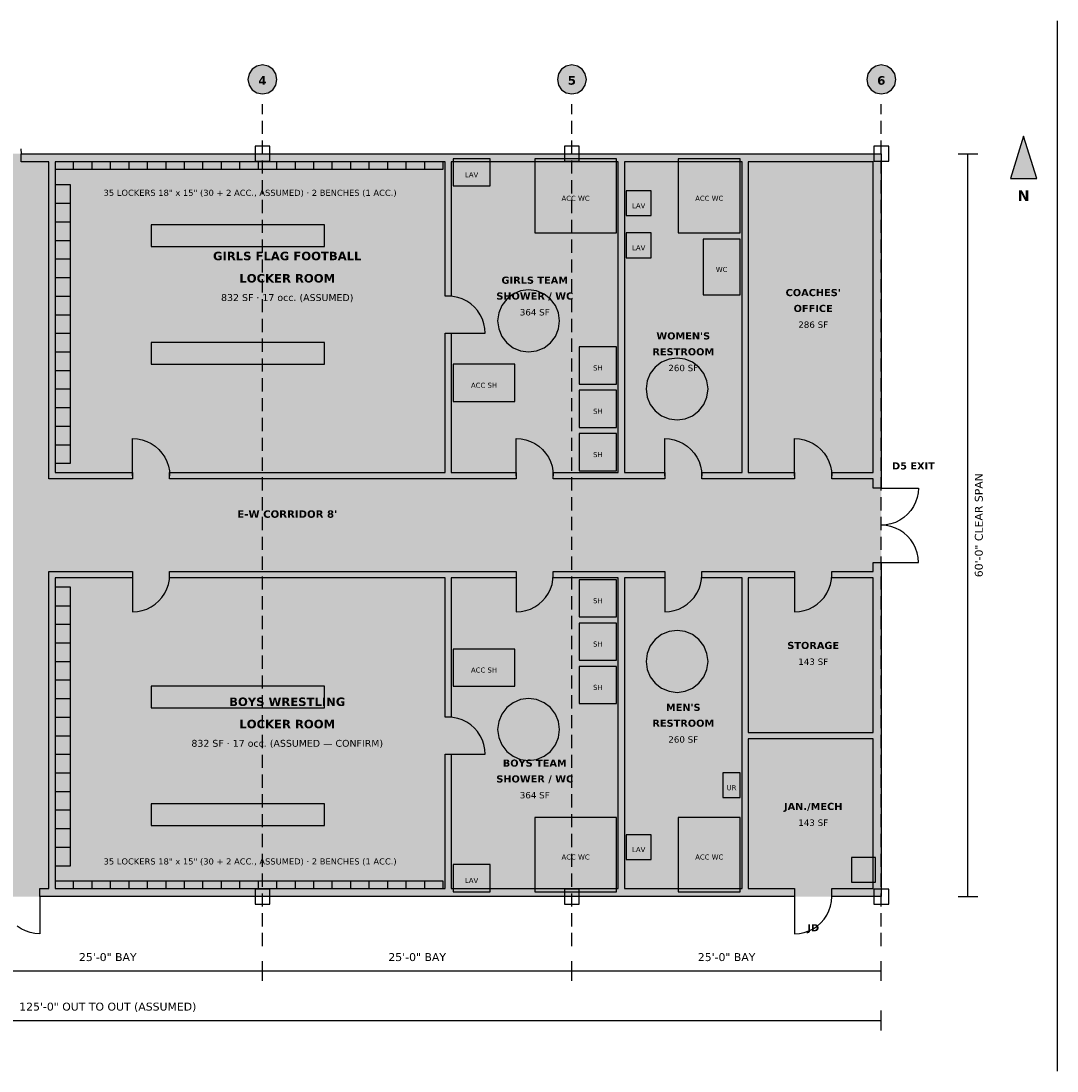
# Model space of a CAD drawing. Header units: feet. Extents: x -7 to 139, y -14 to 71.
# Tile 2 of 2: x 55 to 139, y -14 to 71. Entities that reach past the tile are written whole.
import ezdxf
from ezdxf.enums import TextEntityAlignment as Align

# ---------------------------------------------------------------- set-up
doc = ezdxf.new("R2010")
doc.units = ezdxf.units.FT
doc.header["$MEASUREMENT"] = 0
for name, color, linetype in [('A-ANNO-DIMS', 7, 'Continuous'), ('A-ANNO-EXIT', 7, 'Continuous'), ('A-ANNO-TEXT', 7, 'Continuous'), ('A-DOOR', 7, 'Continuous'), ('A-FLOR-PATT', 7, 'Continuous'), ('A-FURN', 7, 'Continuous'), ('A-WALL', 7, 'Continuous'), ('P-FIXT', 7, 'Continuous'), ('S-COLS', 7, 'Continuous'), ('S-GRID', 7, 'Continuous')]:
    doc.layers.add(name, color=color, linetype=linetype)
doc.styles.add('KS-BOLD', font='DejaVuSans-Bold.ttf')
doc.styles.add('KS-REG', font='DejaVuSans.ttf')

msp = doc.modelspace()

# ---------------------------------------------------------------- hatches: boundary and pattern name
at = {"layer": 'A-ANNO-TEXT', "true_color": 0x1a1a1a}
msp.add_hatch(color=7, dxfattribs=at).paths.add_polyline_path([(136.5, 61.413), (135.433, 58), (137.567, 58)])
at = {"layer": 'A-FLOR-PATT', "true_color": 0xe3f1e6}
for points in [[(50, 0), (58, 0), (58, 60), (50, 60)], [(58, 26), (125, 26), (125, 34), (58, 34)]]:
    msp.add_hatch(color=7, dxfattribs=at).paths.add_polyline_path(points)
at = {"layer": 'A-FLOR-PATT', "true_color": 0xf4e6c8}
for points in [[(58, 34), (90, 34), (90, 60), (58, 60)], [(58, 0), (90, 0), (90, 26), (58, 26)]]:
    msp.add_hatch(color=7, dxfattribs=at).paths.add_polyline_path(points)
at = {"layer": 'A-FLOR-PATT', "true_color": 0xeaf0f8}
for points in [[(90, 34), (104, 34), (104, 60), (90, 60)], [(104, 34), (114, 34), (114, 60), (104, 60)], [(90, 0), (104, 0), (104, 26), (90, 26)], [(104, 0), (114, 0), (114, 26), (104, 26)]]:
    msp.add_hatch(color=7, dxfattribs=at).paths.add_polyline_path(points)
at = {"layer": 'A-FLOR-PATT', "true_color": 0xffffff}
for points in [[(114, 34), (125, 34), (125, 60), (114, 60)], [(114, 13), (125, 13), (125, 26), (114, 26)], [(114, 0), (125, 0), (125, 13), (114, 13)]]:
    msp.add_hatch(color=7, dxfattribs=at).paths.add_polyline_path(points)
at = {"layer": 'A-FURN', "true_color": 0x9aa5b1}
for points in [[(58.25, 58.75), (89.6, 58.75), (89.6, 59.333), (58.25, 59.333)], [(58.25, 35), (59.5, 35), (59.5, 57.5), (58.25, 57.5)], [(58.25, 2.5), (59.5, 2.5), (59.5, 25), (58.25, 25)], [(58.25, 0.667), (89.6, 0.667), (89.6, 1.25), (58.25, 1.25)]]:
    msp.add_hatch(color=7, dxfattribs=at).paths.add_polyline_path(points)
at = {"layer": 'A-FURN', "true_color": 0xd2b48c}
for points in [[(66, 52.5), (80, 52.5), (80, 54.25), (66, 54.25)], [(66, 43), (80, 43), (80, 44.75), (66, 44.75)], [(66, 15.25), (80, 15.25), (80, 17), (66, 17)], [(66, 5.75), (80, 5.75), (80, 7.5), (66, 7.5)]]:
    msp.add_hatch(color=7, dxfattribs=at).paths.add_polyline_path(points)
at = {"layer": 'A-WALL', "true_color": 0x1a1a1a}
for points in [[(57.75, 60), (125, 60), (125, 33.75), (125, 33), (124.333, 33), (124.333, 33.75), (121, 33.75), (121, 34.25), (124.333, 34.25), (124.333, 59.333), (114.25, 59.333), (114.25, 34.25), (118, 34.25), (118, 33.75), (114.25, 33.75), (113.75, 33.75), (110.5, 33.75), (110.5, 34.25), (113.75, 34.25), (113.75, 59.333), (104.25, 59.333), (104.25, 34.25), (107.5, 34.25), (107.5, 33.75), (104.25, 33.75), (103.75, 33.75), (98.5, 33.75), (98.5, 34.25), (103.75, 34.25), (103.75, 59.333), (90.25, 59.333), (90.25, 48.5), (89.75, 48.5), (89.75, 59.333), (58.25, 59.333), (58.25, 34.25), (64.5, 34.25), (64.5, 33.75), (57.75, 33.75), (57.75, 59.333), (55.5, 59.333), (55.5, 60), (57.75, 60)], [(90.25, 34.25), (95.5, 34.25), (95.5, 33.75), (90.25, 33.75), (89.75, 33.75), (67.5, 33.75), (67.5, 34.25), (89.75, 34.25), (89.75, 45.5), (90.25, 45.5), (90.25, 34.25)], [(125, 26.25), (125, 0), (121, 0), (121, 0.667), (124.333, 0.667), (124.333, 12.75), (114.25, 12.75), (114.25, 0.667), (118, 0.667), (118, 0), (57.75, 0), (57, 0), (57, 0.667), (57.75, 0.667), (57.75, 26.25), (64.5, 26.25), (64.5, 25.75), (58.25, 25.75), (58.25, 0.667), (89.75, 0.667), (89.75, 11.5), (90.25, 11.5), (90.25, 0.667), (103.75, 0.667), (103.75, 25.75), (98.5, 25.75), (98.5, 26.25), (103.75, 26.25), (104.25, 26.25), (107.5, 26.25), (107.5, 25.75), (104.25, 25.75), (104.25, 0.667), (113.75, 0.667), (113.75, 12.75), (113.75, 13.25), (113.75, 25.75), (110.5, 25.75), (110.5, 26.25), (113.75, 26.25), (114.25, 26.25), (118, 26.25), (118, 25.75), (114.25, 25.75), (114.25, 13.25), (124.333, 13.25), (124.333, 25.75), (121, 25.75), (121, 26.25), (124.333, 26.25), (124.333, 27), (125, 27), (125, 26.25)], [(89.75, 26.25), (90.25, 26.25), (95.5, 26.25), (95.5, 25.75), (90.25, 25.75), (90.25, 14.5), (89.75, 14.5), (89.75, 25.75), (67.5, 25.75), (67.5, 26.25), (89.75, 26.25)]]:
    msp.add_hatch(color=7, dxfattribs=at).paths.add_polyline_path(points)
at = {"layer": 'P-FIXT', "true_color": 0xffffff}
for points in [[(90.4, 57.4), (93.4, 57.4), (93.4, 59.6), (90.4, 59.6)], [(97, 53.6), (103.6, 53.6), (103.6, 59.6), (97, 59.6)], [(108.6, 53.6), (113.6, 53.6), (113.6, 59.6), (108.6, 59.6)], [(104.4, 55), (106.4, 55), (106.4, 57), (104.4, 57)], [(104.4, 51.6), (106.4, 51.6), (106.4, 53.6), (104.4, 53.6)], [(110.6, 48.6), (113.6, 48.6), (113.6, 53.1), (110.6, 53.1)], [(112.2, 8), (113.6, 8), (113.6, 10), (112.2, 10)], [(97, 0.4), (103.6, 0.4), (103.6, 6.4), (97, 6.4)], [(108.6, 0.4), (113.6, 0.4), (113.6, 6.4), (108.6, 6.4)], [(104.4, 3), (106.4, 3), (106.4, 5), (104.4, 5)], [(90.4, 0.4), (93.4, 0.4), (93.4, 2.6), (90.4, 2.6)], [(122.6, 1.167), (124.533, 1.167), (124.533, 3.167), (122.6, 3.167)]]:
    msp.add_hatch(color=7, dxfattribs=at).paths.add_polyline_path(points)
at = {"layer": 'P-FIXT', "true_color": 0xdcebf7}
for points in [[(100.6, 41.4), (103.6, 41.4), (103.6, 44.4), (100.6, 44.4)], [(90.4, 40), (95.4, 40), (95.4, 43), (90.4, 43)], [(100.6, 37.9), (103.6, 37.9), (103.6, 40.9), (100.6, 40.9)], [(100.6, 34.4), (103.6, 34.4), (103.6, 37.4), (100.6, 37.4)], [(100.6, 22.6), (103.6, 22.6), (103.6, 25.6), (100.6, 25.6)], [(100.6, 19.1), (103.6, 19.1), (103.6, 22.1), (100.6, 22.1)], [(90.4, 17), (95.4, 17), (95.4, 20), (90.4, 20)], [(100.6, 15.6), (103.6, 15.6), (103.6, 18.6), (100.6, 18.6)]]:
    msp.add_hatch(color=7, dxfattribs=at).paths.add_polyline_path(points)
at = {"layer": 'S-GRID', "true_color": 0xffffff}
for points in [[(76.173, 66), (76.084, 66.449), (75.83, 66.83), (75.449, 67.084), (75, 67.173), (74.551, 67.084), (74.17, 66.83), (73.916, 66.449), (73.827, 66), (73.916, 65.551), (74.17, 65.17), (74.551, 64.916), (75, 64.827), (75.449, 64.916), (75.83, 65.17), (76.084, 65.551)], [(101.173, 66), (101.084, 66.449), (100.83, 66.83), (100.449, 67.084), (100, 67.173), (99.551, 67.084), (99.17, 66.83), (98.916, 66.449), (98.827, 66), (98.916, 65.551), (99.17, 65.17), (99.551, 64.916), (100, 64.827), (100.449, 64.916), (100.83, 65.17), (101.084, 65.551)], [(126.173, 66), (126.084, 66.449), (125.83, 66.83), (125.449, 67.084), (125, 67.173), (124.551, 67.084), (124.17, 66.83), (123.916, 66.449), (123.827, 66), (123.916, 65.551), (124.17, 65.17), (124.551, 64.916), (125, 64.827), (125.449, 64.916), (125.83, 65.17), (126.084, 65.551)]]:
    msp.add_hatch(color=7, dxfattribs=at).paths.add_polyline_path(points)

# ---------------------------------------------------------------- linework, layer by layer
at = {"layer": 'A-ANNO-DIMS'}
for p, q in [((131.2, 60), (132.8, 60)), ((132, 0), (132, 60)), ((131.2, 0), (132.8, 0)), ((75, -6.8), (75, -5.2)), ((75, -6.8), (75, -5.2)), ((100, -6.8), (100, -5.2)), ((100, -6.8), (100, -5.2)), ((125, -6.8), (125, -5.2)), ((50, -6), (75, -6)), ((75, -6), (100, -6)), ((100, -6), (125, -6)), ((125, -10.8), (125, -9.2)), ((0, -10), (125, -10))]:
    msp.add_line(p, q, dxfattribs=at)
at = {"layer": 'A-ANNO-TEXT'}
msp.add_line((139.2, 70.72), (139.2, -14.08), dxfattribs=at)
msp.add_lwpolyline([(136.5, 61.413), (135.433, 58), (137.567, 58)], close=True, dxfattribs=at)
at = {"layer": 'A-DOOR'}
for p, q in [((55.474, 60.392), (55.5, 60)), ((90.392, 48.474), (90, 48.5)), ((90.776, 48.398), (90.392, 48.474)), ((91.148, 48.272), (90.776, 48.398)), ((91.5, 48.098), (91.148, 48.272)), ((91.826, 47.88), (91.5, 48.098)), ((92.121, 47.621), (91.826, 47.88)), ((92.38, 47.326), (92.121, 47.621)), ((92.598, 47), (92.38, 47.326)), ((92.772, 46.648), (92.598, 47)), ((92.898, 46.276), (92.772, 46.648)), ((92.974, 45.892), (92.898, 46.276)), ((93, 45.5), (92.974, 45.892)), ((90, 45.5), (93, 45.5)), ((64.5, 34), (64.5, 37)), ((64.5, 37), (64.892, 36.974)), ((64.892, 36.974), (65.276, 36.898)), ((65.276, 36.898), (65.648, 36.772)), ((65.648, 36.772), (66, 36.598)), ((66, 36.598), (66.326, 36.38)), ((95.5, 34), (95.5, 37)), ((95.5, 37), (95.892, 36.974)), ((95.892, 36.974), (96.276, 36.898)), ((96.276, 36.898), (96.648, 36.772)), ((96.648, 36.772), (97, 36.598)), ((97, 36.598), (97.326, 36.38)), ((107.5, 34), (107.5, 37)), ((107.5, 37), (107.892, 36.974)), ((107.892, 36.974), (108.276, 36.898)), ((108.276, 36.898), (108.648, 36.772)), ((108.648, 36.772), (109, 36.598)), ((109, 36.598), (109.326, 36.38)), ((118, 34), (118, 37)), ((118, 37), (118.392, 36.974)), ((118.392, 36.974), (118.776, 36.898)), ((118.776, 36.898), (119.148, 36.772)), ((119.148, 36.772), (119.5, 36.598)), ((119.5, 36.598), (119.826, 36.38)), ((66.326, 36.38), (66.621, 36.121)), ((66.621, 36.121), (66.88, 35.826)), ((66.88, 35.826), (67.098, 35.5)), ((97.326, 36.38), (97.621, 36.121)), ((97.621, 36.121), (97.88, 35.826)), ((97.88, 35.826), (98.098, 35.5)), ((109.326, 36.38), (109.621, 36.121)), ((109.621, 36.121), (109.88, 35.826)), ((109.88, 35.826), (110.098, 35.5)), ((119.826, 36.38), (120.121, 36.121)), ((120.121, 36.121), (120.38, 35.826)), ((120.38, 35.826), (120.598, 35.5)), ((67.098, 35.5), (67.272, 35.148)), ((67.272, 35.148), (67.398, 34.776)), ((67.398, 34.776), (67.474, 34.392)), ((98.098, 35.5), (98.272, 35.148)), ((98.272, 35.148), (98.398, 34.776)), ((98.398, 34.776), (98.474, 34.392)), ((110.098, 35.5), (110.272, 35.148)), ((110.272, 35.148), (110.398, 34.776)), ((110.398, 34.776), (110.474, 34.392)), ((120.598, 35.5), (120.772, 35.148)), ((120.772, 35.148), (120.898, 34.776)), ((120.898, 34.776), (120.974, 34.392)), ((67.474, 34.392), (67.5, 34)), ((98.474, 34.392), (98.5, 34)), ((110.474, 34.392), (110.5, 34)), ((120.974, 34.392), (121, 34)), ((125, 33), (128, 33)), ((127.974, 32.608), (127.898, 32.224)), ((128, 33), (127.974, 32.608)), ((127.598, 31.5), (127.38, 31.174)), ((127.772, 31.852), (127.598, 31.5)), ((127.898, 32.224), (127.772, 31.852)), ((126.826, 30.62), (126.5, 30.402)), ((127.121, 30.879), (126.826, 30.62)), ((127.38, 31.174), (127.121, 30.879)), ((125.392, 30.026), (125, 30)), ((125.392, 29.974), (125, 30)), ((125.776, 30.102), (125.392, 30.026)), ((125.776, 29.898), (125.392, 29.974)), ((126.148, 30.228), (125.776, 30.102)), ((126.148, 29.772), (125.776, 29.898)), ((126.5, 30.402), (126.148, 30.228)), ((126.5, 29.598), (126.148, 29.772)), ((126.826, 29.38), (126.5, 29.598)), ((127.121, 29.121), (126.826, 29.38)), ((127.38, 28.826), (127.121, 29.121)), ((127.598, 28.5), (127.38, 28.826)), ((127.772, 28.148), (127.598, 28.5)), ((127.898, 27.776), (127.772, 28.148)), ((127.974, 27.392), (127.898, 27.776)), ((128, 27), (127.974, 27.392)), ((125, 27), (128, 27)), ((64.5, 26), (64.5, 23)), ((67.398, 25.224), (67.474, 25.608)), ((67.474, 25.608), (67.5, 26)), ((95.5, 26), (95.5, 23)), ((98.398, 25.224), (98.474, 25.608)), ((98.474, 25.608), (98.5, 26)), ((107.5, 26), (107.5, 23)), ((110.398, 25.224), (110.474, 25.608)), ((110.474, 25.608), (110.5, 26)), ((118, 26), (118, 23)), ((120.898, 25.224), (120.974, 25.608)), ((120.974, 25.608), (121, 26)), ((67.098, 24.5), (67.272, 24.852)), ((67.272, 24.852), (67.398, 25.224)), ((98.098, 24.5), (98.272, 24.852)), ((98.272, 24.852), (98.398, 25.224)), ((110.098, 24.5), (110.272, 24.852)), ((110.272, 24.852), (110.398, 25.224)), ((120.598, 24.5), (120.772, 24.852)), ((120.772, 24.852), (120.898, 25.224)), ((66.326, 23.62), (66.621, 23.879)), ((66.621, 23.879), (66.88, 24.174)), ((66.88, 24.174), (67.098, 24.5)), ((97.326, 23.62), (97.621, 23.879)), ((97.621, 23.879), (97.88, 24.174)), ((97.88, 24.174), (98.098, 24.5)), ((109.326, 23.62), (109.621, 23.879)), ((109.621, 23.879), (109.88, 24.174)), ((109.88, 24.174), (110.098, 24.5)), ((119.826, 23.62), (120.121, 23.879)), ((120.121, 23.879), (120.38, 24.174)), ((120.38, 24.174), (120.598, 24.5)), ((64.5, 23), (64.892, 23.026)), ((64.892, 23.026), (65.276, 23.102)), ((65.276, 23.102), (65.648, 23.228)), ((65.648, 23.228), (66, 23.402)), ((66, 23.402), (66.326, 23.62)), ((95.5, 23), (95.892, 23.026)), ((95.892, 23.026), (96.276, 23.102)), ((96.276, 23.102), (96.648, 23.228)), ((96.648, 23.228), (97, 23.402)), ((97, 23.402), (97.326, 23.62)), ((107.5, 23), (107.892, 23.026)), ((107.892, 23.026), (108.276, 23.102)), ((108.276, 23.102), (108.648, 23.228)), ((108.648, 23.228), (109, 23.402)), ((109, 23.402), (109.326, 23.62)), ((118, 23), (118.392, 23.026)), ((118.392, 23.026), (118.776, 23.102)), ((118.776, 23.102), (119.148, 23.228)), ((119.148, 23.228), (119.5, 23.402)), ((119.5, 23.402), (119.826, 23.62)), ((90.392, 14.474), (90, 14.5)), ((90.776, 14.398), (90.392, 14.474)), ((91.148, 14.272), (90.776, 14.398)), ((91.5, 14.098), (91.148, 14.272)), ((91.826, 13.88), (91.5, 14.098)), ((92.121, 13.621), (91.826, 13.88)), ((92.38, 13.326), (92.121, 13.621)), ((92.598, 13), (92.38, 13.326)), ((92.772, 12.648), (92.598, 13)), ((92.898, 12.276), (92.772, 12.648)), ((92.974, 11.892), (92.898, 12.276)), ((93, 11.5), (92.974, 11.892)), ((90, 11.5), (93, 11.5)), ((57, 0), (57, -3)), ((118, 0), (118, -3)), ((120.974, -0.392), (121, 0)), ((120.772, -1.148), (120.898, -0.776)), ((120.898, -0.776), (120.974, -0.392)), ((120.38, -1.826), (120.598, -1.5)), ((120.598, -1.5), (120.772, -1.148)), ((55.5, -2.598), (55.174, -2.38)), ((119.5, -2.598), (119.826, -2.38)), ((119.826, -2.38), (120.121, -2.121)), ((120.121, -2.121), (120.38, -1.826)), ((55.852, -2.772), (55.5, -2.598)), ((56.224, -2.898), (55.852, -2.772)), ((56.608, -2.974), (56.224, -2.898)), ((57, -3), (56.608, -2.974)), ((118, -3), (118.392, -2.974)), ((118.392, -2.974), (118.776, -2.898)), ((118.776, -2.898), (119.148, -2.772)), ((119.148, -2.772), (119.5, -2.598))]:
    msp.add_line(p, q, dxfattribs=at)
at = {"layer": 'A-FURN'}
for p, q in [((59.743, 58.75), (59.743, 59.333)), ((61.236, 58.75), (61.236, 59.333)), ((62.729, 58.75), (62.729, 59.333)), ((64.221, 58.75), (64.221, 59.333)), ((65.714, 58.75), (65.714, 59.333)), ((67.207, 58.75), (67.207, 59.333)), ((68.7, 58.75), (68.7, 59.333)), ((70.193, 58.75), (70.193, 59.333)), ((71.686, 58.75), (71.686, 59.333)), ((73.179, 58.75), (73.179, 59.333)), ((74.671, 58.75), (74.671, 59.333)), ((76.164, 58.75), (76.164, 59.333)), ((77.657, 58.75), (77.657, 59.333)), ((79.15, 58.75), (79.15, 59.333)), ((80.643, 58.75), (80.643, 59.333)), ((82.136, 58.75), (82.136, 59.333)), ((83.629, 58.75), (83.629, 59.333)), ((85.121, 58.75), (85.121, 59.333)), ((86.614, 58.75), (86.614, 59.333)), ((88.107, 58.75), (88.107, 59.333)), ((58.25, 56), (59.5, 56)), ((58.25, 54.5), (59.5, 54.5)), ((58.25, 53), (59.5, 53)), ((58.25, 51.5), (59.5, 51.5)), ((58.25, 50), (59.5, 50)), ((58.25, 48.5), (59.5, 48.5)), ((58.25, 47), (59.5, 47)), ((58.25, 45.5), (59.5, 45.5)), ((58.25, 44), (59.5, 44)), ((58.25, 42.5), (59.5, 42.5)), ((58.25, 41), (59.5, 41)), ((58.25, 39.5), (59.5, 39.5)), ((58.25, 38), (59.5, 38)), ((58.25, 36.5), (59.5, 36.5)), ((58.25, 23.5), (59.5, 23.5)), ((58.25, 22), (59.5, 22)), ((58.25, 20.5), (59.5, 20.5)), ((58.25, 19), (59.5, 19)), ((58.25, 17.5), (59.5, 17.5)), ((58.25, 16), (59.5, 16)), ((58.25, 14.5), (59.5, 14.5)), ((58.25, 13), (59.5, 13)), ((58.25, 11.5), (59.5, 11.5)), ((58.25, 10), (59.5, 10)), ((58.25, 8.5), (59.5, 8.5)), ((58.25, 7), (59.5, 7)), ((58.25, 5.5), (59.5, 5.5)), ((58.25, 4), (59.5, 4)), ((59.743, 0.667), (59.743, 1.25)), ((61.236, 0.667), (61.236, 1.25)), ((62.729, 0.667), (62.729, 1.25)), ((64.221, 0.667), (64.221, 1.25)), ((65.714, 0.667), (65.714, 1.25)), ((67.207, 0.667), (67.207, 1.25)), ((68.7, 0.667), (68.7, 1.25)), ((70.193, 0.667), (70.193, 1.25)), ((71.686, 0.667), (71.686, 1.25)), ((73.179, 0.667), (73.179, 1.25)), ((74.671, 0.667), (74.671, 1.25)), ((76.164, 0.667), (76.164, 1.25)), ((77.657, 0.667), (77.657, 1.25)), ((79.15, 0.667), (79.15, 1.25)), ((80.643, 0.667), (80.643, 1.25)), ((82.136, 0.667), (82.136, 1.25)), ((83.629, 0.667), (83.629, 1.25)), ((85.121, 0.667), (85.121, 1.25)), ((86.614, 0.667), (86.614, 1.25)), ((88.107, 0.667), (88.107, 1.25))]:
    msp.add_line(p, q, dxfattribs=at)
for points in [[(58.25, 58.75), (89.6, 58.75), (89.6, 59.333), (58.25, 59.333)], [(58.25, 35), (59.5, 35), (59.5, 57.5), (58.25, 57.5)], [(66, 52.5), (80, 52.5), (80, 54.25), (66, 54.25)], [(66, 43), (80, 43), (80, 44.75), (66, 44.75)], [(58.25, 2.5), (59.5, 2.5), (59.5, 25), (58.25, 25)], [(66, 15.25), (80, 15.25), (80, 17), (66, 17)], [(66, 5.75), (80, 5.75), (80, 7.5), (66, 7.5)], [(58.25, 0.667), (89.6, 0.667), (89.6, 1.25), (58.25, 1.25)]]:
    msp.add_lwpolyline(points, close=True, dxfattribs=at)
at = {"layer": 'A-WALL'}
for points in [[(57.75, 60), (125, 60), (125, 33.75), (125, 33), (124.333, 33), (124.333, 33.75), (121, 33.75), (121, 34.25), (124.333, 34.25), (124.333, 59.333), (114.25, 59.333), (114.25, 34.25), (118, 34.25), (118, 33.75), (114.25, 33.75), (113.75, 33.75), (110.5, 33.75), (110.5, 34.25), (113.75, 34.25), (113.75, 59.333), (104.25, 59.333), (104.25, 34.25), (107.5, 34.25), (107.5, 33.75), (104.25, 33.75), (103.75, 33.75), (98.5, 33.75), (98.5, 34.25), (103.75, 34.25), (103.75, 59.333), (90.25, 59.333), (90.25, 48.5), (89.75, 48.5), (89.75, 59.333), (58.25, 59.333), (58.25, 34.25), (64.5, 34.25), (64.5, 33.75), (57.75, 33.75), (57.75, 59.333), (55.5, 59.333), (55.5, 60), (57.75, 60)], [(90.25, 34.25), (95.5, 34.25), (95.5, 33.75), (90.25, 33.75), (89.75, 33.75), (67.5, 33.75), (67.5, 34.25), (89.75, 34.25), (89.75, 45.5), (90.25, 45.5), (90.25, 34.25)], [(125, 26.25), (125, 0), (121, 0), (121, 0.667), (124.333, 0.667), (124.333, 12.75), (114.25, 12.75), (114.25, 0.667), (118, 0.667), (118, 0), (57.75, 0), (57, 0), (57, 0.667), (57.75, 0.667), (57.75, 26.25), (64.5, 26.25), (64.5, 25.75), (58.25, 25.75), (58.25, 0.667), (89.75, 0.667), (89.75, 11.5), (90.25, 11.5), (90.25, 0.667), (103.75, 0.667), (103.75, 25.75), (98.5, 25.75), (98.5, 26.25), (103.75, 26.25), (104.25, 26.25), (107.5, 26.25), (107.5, 25.75), (104.25, 25.75), (104.25, 0.667), (113.75, 0.667), (113.75, 12.75), (113.75, 13.25), (113.75, 25.75), (110.5, 25.75), (110.5, 26.25), (113.75, 26.25), (114.25, 26.25), (118, 26.25), (118, 25.75), (114.25, 25.75), (114.25, 13.25), (124.333, 13.25), (124.333, 25.75), (121, 25.75), (121, 26.25), (124.333, 26.25), (124.333, 27), (125, 27), (125, 26.25)], [(89.75, 26.25), (90.25, 26.25), (95.5, 26.25), (95.5, 25.75), (90.25, 25.75), (90.25, 14.5), (89.75, 14.5), (89.75, 25.75), (67.5, 25.75), (67.5, 26.25), (89.75, 26.25)]]:
    msp.add_lwpolyline(points, close=True, dxfattribs=at)
at = {"layer": 'P-FIXT'}
for points in [[(90.4, 57.4), (93.4, 57.4), (93.4, 59.6), (90.4, 59.6)], [(97, 53.6), (103.6, 53.6), (103.6, 59.6), (97, 59.6)], [(108.6, 53.6), (113.6, 53.6), (113.6, 59.6), (108.6, 59.6)], [(104.4, 55), (106.4, 55), (106.4, 57), (104.4, 57)], [(104.4, 51.6), (106.4, 51.6), (106.4, 53.6), (104.4, 53.6)], [(110.6, 48.6), (113.6, 48.6), (113.6, 53.1), (110.6, 53.1)], [(99, 46.5), (98.915, 47.147), (98.665, 47.75), (98.268, 48.268), (97.75, 48.665), (97.147, 48.915), (96.5, 49), (95.853, 48.915), (95.25, 48.665), (94.732, 48.268), (94.335, 47.75), (94.085, 47.147), (94, 46.5), (94.085, 45.853), (94.335, 45.25), (94.732, 44.732), (95.25, 44.335), (95.853, 44.085), (96.5, 44), (97.147, 44.085), (97.75, 44.335), (98.268, 44.732), (98.665, 45.25), (98.915, 45.853)], [(100.6, 41.4), (103.6, 41.4), (103.6, 44.4), (100.6, 44.4)], [(111, 41), (110.915, 41.647), (110.665, 42.25), (110.268, 42.768), (109.75, 43.165), (109.147, 43.415), (108.5, 43.5), (107.853, 43.415), (107.25, 43.165), (106.732, 42.768), (106.335, 42.25), (106.085, 41.647), (106, 41), (106.085, 40.353), (106.335, 39.75), (106.732, 39.232), (107.25, 38.835), (107.853, 38.585), (108.5, 38.5), (109.147, 38.585), (109.75, 38.835), (110.268, 39.232), (110.665, 39.75), (110.915, 40.353)], [(90.4, 40), (95.4, 40), (95.4, 43), (90.4, 43)], [(100.6, 37.9), (103.6, 37.9), (103.6, 40.9), (100.6, 40.9)], [(100.6, 34.4), (103.6, 34.4), (103.6, 37.4), (100.6, 37.4)], [(100.6, 22.6), (103.6, 22.6), (103.6, 25.6), (100.6, 25.6)], [(100.6, 19.1), (103.6, 19.1), (103.6, 22.1), (100.6, 22.1)], [(111, 19), (110.915, 19.647), (110.665, 20.25), (110.268, 20.768), (109.75, 21.165), (109.147, 21.415), (108.5, 21.5), (107.853, 21.415), (107.25, 21.165), (106.732, 20.768), (106.335, 20.25), (106.085, 19.647), (106, 19), (106.085, 18.353), (106.335, 17.75), (106.732, 17.232), (107.25, 16.835), (107.853, 16.585), (108.5, 16.5), (109.147, 16.585), (109.75, 16.835), (110.268, 17.232), (110.665, 17.75), (110.915, 18.353)], [(90.4, 17), (95.4, 17), (95.4, 20), (90.4, 20)], [(100.6, 15.6), (103.6, 15.6), (103.6, 18.6), (100.6, 18.6)], [(99, 13.5), (98.915, 14.147), (98.665, 14.75), (98.268, 15.268), (97.75, 15.665), (97.147, 15.915), (96.5, 16), (95.853, 15.915), (95.25, 15.665), (94.732, 15.268), (94.335, 14.75), (94.085, 14.147), (94, 13.5), (94.085, 12.853), (94.335, 12.25), (94.732, 11.732), (95.25, 11.335), (95.853, 11.085), (96.5, 11), (97.147, 11.085), (97.75, 11.335), (98.268, 11.732), (98.665, 12.25), (98.915, 12.853)], [(112.2, 8), (113.6, 8), (113.6, 10), (112.2, 10)], [(97, 0.4), (103.6, 0.4), (103.6, 6.4), (97, 6.4)], [(108.6, 0.4), (113.6, 0.4), (113.6, 6.4), (108.6, 6.4)], [(104.4, 3), (106.4, 3), (106.4, 5), (104.4, 5)], [(90.4, 0.4), (93.4, 0.4), (93.4, 2.6), (90.4, 2.6)], [(122.6, 1.167), (124.533, 1.167), (124.533, 3.167), (122.6, 3.167)]]:
    msp.add_lwpolyline(points, close=True, dxfattribs=at)
at = {"layer": 'S-COLS'}
for points in [[(74.4, 59.4), (75.6, 59.4), (75.6, 60.6), (74.4, 60.6)], [(99.4, 59.4), (100.6, 59.4), (100.6, 60.6), (99.4, 60.6)], [(124.4, 59.4), (125.6, 59.4), (125.6, 60.6), (124.4, 60.6)], [(74.4, -0.6), (75.6, -0.6), (75.6, 0.6), (74.4, 0.6)], [(99.4, -0.6), (100.6, -0.6), (100.6, 0.6), (99.4, 0.6)], [(124.4, -0.6), (125.6, -0.6), (125.6, 0.6), (124.4, 0.6)]]:
    msp.add_lwpolyline(points, close=True, dxfattribs=at)
at = {"layer": 'S-GRID'}
for p, q in [((75, 63.2), (75, 64)), ((100, 63.2), (100, 64)), ((125, 63.2), (125, 64)), ((75, 61.6), (75, 62.667)), ((100, 61.6), (100, 62.667)), ((125, 61.6), (125, 62.667)), ((75, 60), (75, 61.067)), ((100, 60), (100, 61.067)), ((125, 60), (125, 61.067)), ((75, 58.4), (75, 59.467)), ((100, 58.4), (100, 59.467)), ((125, 58.4), (125, 59.467)), ((75, 56.8), (75, 57.867)), ((100, 56.8), (100, 57.867)), ((125, 56.8), (125, 57.867)), ((75, 55.2), (75, 56.267)), ((100, 55.2), (100, 56.267)), ((125, 55.2), (125, 56.267)), ((75, 53.6), (75, 54.667)), ((100, 53.6), (100, 54.667)), ((125, 53.6), (125, 54.667)), ((75, 52), (75, 53.067)), ((100, 52), (100, 53.067)), ((125, 52), (125, 53.067)), ((75, 50.4), (75, 51.467)), ((100, 50.4), (100, 51.467)), ((125, 50.4), (125, 51.467)), ((75, 48.8), (75, 49.867)), ((100, 48.8), (100, 49.867)), ((125, 48.8), (125, 49.867)), ((75, 47.2), (75, 48.267)), ((100, 47.2), (100, 48.267)), ((125, 47.2), (125, 48.267)), ((75, 45.6), (75, 46.667)), ((100, 45.6), (100, 46.667)), ((125, 45.6), (125, 46.667)), ((75, 44), (75, 45.067)), ((100, 44), (100, 45.067)), ((125, 44), (125, 45.067)), ((75, 42.4), (75, 43.467)), ((100, 42.4), (100, 43.467)), ((125, 42.4), (125, 43.467)), ((75, 40.8), (75, 41.867)), ((100, 40.8), (100, 41.867)), ((125, 40.8), (125, 41.867)), ((75, 39.2), (75, 40.267)), ((100, 39.2), (100, 40.267)), ((125, 39.2), (125, 40.267)), ((75, 37.6), (75, 38.667)), ((100, 37.6), (100, 38.667)), ((125, 37.6), (125, 38.667)), ((75, 36), (75, 37.067)), ((100, 36), (100, 37.067)), ((125, 36), (125, 37.067)), ((75, 34.4), (75, 35.467)), ((100, 34.4), (100, 35.467)), ((125, 34.4), (125, 35.467)), ((75, 32.8), (75, 33.867)), ((100, 32.8), (100, 33.867)), ((125, 32.8), (125, 33.867)), ((75, 31.2), (75, 32.267)), ((100, 31.2), (100, 32.267)), ((125, 31.2), (125, 32.267)), ((75, 29.6), (75, 30.667)), ((100, 29.6), (100, 30.667)), ((125, 29.6), (125, 30.667)), ((75, 28), (75, 29.067)), ((100, 28), (100, 29.067)), ((125, 28), (125, 29.067)), ((75, 26.4), (75, 27.467)), ((100, 26.4), (100, 27.467)), ((125, 26.4), (125, 27.467)), ((75, 24.8), (75, 25.867)), ((100, 24.8), (100, 25.867)), ((125, 24.8), (125, 25.867)), ((75, 23.2), (75, 24.267)), ((100, 23.2), (100, 24.267)), ((125, 23.2), (125, 24.267)), ((75, 21.6), (75, 22.667)), ((100, 21.6), (100, 22.667)), ((125, 21.6), (125, 22.667)), ((75, 20), (75, 21.067)), ((100, 20), (100, 21.067)), ((125, 20), (125, 21.067)), ((75, 18.4), (75, 19.467)), ((100, 18.4), (100, 19.467)), ((125, 18.4), (125, 19.467)), ((75, 16.8), (75, 17.867)), ((100, 16.8), (100, 17.867)), ((125, 16.8), (125, 17.867)), ((75, 15.2), (75, 16.267)), ((100, 15.2), (100, 16.267)), ((125, 15.2), (125, 16.267)), ((75, 13.6), (75, 14.667)), ((100, 13.6), (100, 14.667)), ((125, 13.6), (125, 14.667)), ((75, 12), (75, 13.067)), ((100, 12), (100, 13.067)), ((125, 12), (125, 13.067)), ((75, 10.4), (75, 11.467)), ((100, 10.4), (100, 11.467)), ((125, 10.4), (125, 11.467)), ((75, 8.8), (75, 9.867)), ((100, 8.8), (100, 9.867)), ((125, 8.8), (125, 9.867)), ((75, 7.2), (75, 8.267)), ((100, 7.2), (100, 8.267)), ((125, 7.2), (125, 8.267)), ((75, 5.6), (75, 6.667)), ((100, 5.6), (100, 6.667)), ((125, 5.6), (125, 6.667)), ((75, 4), (75, 5.067)), ((100, 4), (100, 5.067)), ((125, 4), (125, 5.067)), ((75, 2.4), (75, 3.467)), ((100, 2.4), (100, 3.467)), ((125, 2.4), (125, 3.467)), ((75, 0.8), (75, 1.867)), ((100, 0.8), (100, 1.867)), ((125, 0.8), (125, 1.867)), ((75, -0.8), (75, 0.267)), ((100, -0.8), (100, 0.267)), ((125, -0.8), (125, 0.267)), ((75, -2.4), (75, -1.333)), ((100, -2.4), (100, -1.333)), ((125, -2.4), (125, -1.333)), ((75, -4), (75, -2.933)), ((100, -4), (100, -2.933)), ((125, -4), (125, -2.933))]:
    msp.add_line(p, q, dxfattribs=at)
for points in [[(76.173, 66), (76.084, 66.449), (75.83, 66.83), (75.449, 67.084), (75, 67.173), (74.551, 67.084), (74.17, 66.83), (73.916, 66.449), (73.827, 66), (73.916, 65.551), (74.17, 65.17), (74.551, 64.916), (75, 64.827), (75.449, 64.916), (75.83, 65.17), (76.084, 65.551)], [(101.173, 66), (101.084, 66.449), (100.83, 66.83), (100.449, 67.084), (100, 67.173), (99.551, 67.084), (99.17, 66.83), (98.916, 66.449), (98.827, 66), (98.916, 65.551), (99.17, 65.17), (99.551, 64.916), (100, 64.827), (100.449, 64.916), (100.83, 65.17), (101.084, 65.551)], [(126.173, 66), (126.084, 66.449), (125.83, 66.83), (125.449, 67.084), (125, 67.173), (124.551, 67.084), (124.17, 66.83), (123.916, 66.449), (123.827, 66), (123.916, 65.551), (124.17, 65.17), (124.551, 64.916), (125, 64.827), (125.449, 64.916), (125.83, 65.17), (126.084, 65.551)]]:
    msp.add_lwpolyline(points, close=True, dxfattribs=at)

# ---------------------------------------------------------------- texts
at = {"layer": 'A-ANNO-DIMS', "style": 'KS-REG'}
msp.add_text('60\'-0" CLEAR SPAN', height=0.64, rotation=90, dxfattribs=at).set_placement((133.2, 30), align=Align.CENTER)
for s, p in [('25\'-0" BAY', (62.5, -5.2)), ('25\'-0" BAY', (87.5, -5.2)), ('25\'-0" BAY', (112.5, -5.2)), ('125\'-0" OUT TO OUT (ASSUMED)', (62.5, -9.2))]:
    msp.add_text(s, height=0.64, dxfattribs=at).set_placement(p, align=Align.CENTER)
at = {"layer": 'A-ANNO-EXIT', "style": 'KS-BOLD'}
for s, p in [('D5 EXIT', (127.6, 34.5)), ('JD', (119.5, -2.8))]:
    msp.add_text(s, height=0.576, dxfattribs=at).set_placement(p, align=Align.CENTER)
at = {"layer": 'A-ANNO-TEXT'}
for s, height, style, p in [('N', 0.853, 'KS-BOLD', (136.5, 56.187)), ('GIRLS FLAG FOOTBALL', 0.68267, 'KS-BOLD', (77, 51.4)), ('LOCKER ROOM', 0.68267, 'KS-BOLD', (77, 49.6)), ('GIRLS TEAM', 0.576, 'KS-BOLD', (97, 49.5)), ('832 SF · 17 occ. (ASSUMED)', 0.55467, 'KS-REG', (77, 48.107)), ('SHOWER / WC', 0.576, 'KS-BOLD', (97, 48.22)), ("COACHES'", 0.576, 'KS-BOLD', (119.5, 48.5)), ('OFFICE', 0.576, 'KS-BOLD', (119.5, 47.22)), ('364 SF', 0.512, 'KS-REG', (97, 46.94)), ('286 SF', 0.512, 'KS-REG', (119.5, 45.94)), ("WOMEN'S", 0.576, 'KS-BOLD', (109, 45)), ('RESTROOM', 0.576, 'KS-BOLD', (109, 43.72)), ('260 SF', 0.512, 'KS-REG', (109, 42.44)), ("E-W CORRIDOR 8'", 0.59733, 'KS-BOLD', (77, 30.6)), ('STORAGE', 0.576, 'KS-BOLD', (119.5, 20)), ('143 SF', 0.512, 'KS-REG', (119.5, 18.72)), ('BOYS WRESTLING', 0.68267, 'KS-BOLD', (77, 15.4)), ("MEN'S", 0.576, 'KS-BOLD', (109, 15)), ('LOCKER ROOM', 0.68267, 'KS-BOLD', (77, 13.6)), ('RESTROOM', 0.576, 'KS-BOLD', (109, 13.72)), ('832 SF · 17 occ. (ASSUMED — CONFIRM)', 0.55467, 'KS-REG', (77, 12.107)), ('260 SF', 0.512, 'KS-REG', (109, 12.44)), ('BOYS TEAM', 0.576, 'KS-BOLD', (97, 10.5)), ('SHOWER / WC', 0.576, 'KS-BOLD', (97, 9.22)), ('364 SF', 0.512, 'KS-REG', (97, 7.94)), ('JAN./MECH', 0.576, 'KS-BOLD', (119.5, 7)), ('143 SF', 0.512, 'KS-REG', (119.5, 5.72))]:
    msp.add_text(s, height=height, dxfattribs=dict(at, style=style)).set_placement(p, align=Align.CENTER)
at = {"layer": 'A-FURN', "style": 'KS-REG'}
for p in [(74, 56.6), (74, 2.6)]:
    msp.add_text('35 LOCKERS 18" x 15" (30 + 2 ACC., ASSUMED) · 2 BENCHES (1 ACC.)', height=0.49067, dxfattribs=at).set_placement(p, align=Align.CENTER)
at = {"layer": 'P-FIXT', "style": 'KS-REG'}
for s, p in [('LAV', (91.9, 58.1)), ('ACC WC', (100.3, 56.2)), ('LAV', (105.4, 55.6)), ('ACC WC', (111.1, 56.2)), ('LAV', (105.4, 52.2)), ('WC', (112.1, 50.45)), ('SH', (102.1, 42.5)), ('ACC SH', (92.9, 41.1)), ('SH', (102.1, 39)), ('SH', (102.1, 35.5)), ('SH', (102.1, 23.7)), ('SH', (102.1, 20.2)), ('ACC SH', (92.9, 18.1)), ('SH', (102.1, 16.7)), ('UR', (112.9, 8.6)), ('ACC WC', (100.3, 3)), ('LAV', (105.4, 3.6)), ('ACC WC', (111.1, 3)), ('LAV', (91.9, 1.1))]:
    msp.add_text(s, height=0.4053, dxfattribs=at).set_placement(p, align=Align.CENTER)
at = {"layer": 'S-GRID', "style": 'KS-BOLD'}
for s, p in [('4', (75, 65.573)), ('5', (100, 65.573)), ('6', (125, 65.573))]:
    msp.add_text(s, height=0.693, dxfattribs=at).set_placement(p, align=Align.CENTER)

doc.saveas('drawing.dxf')
